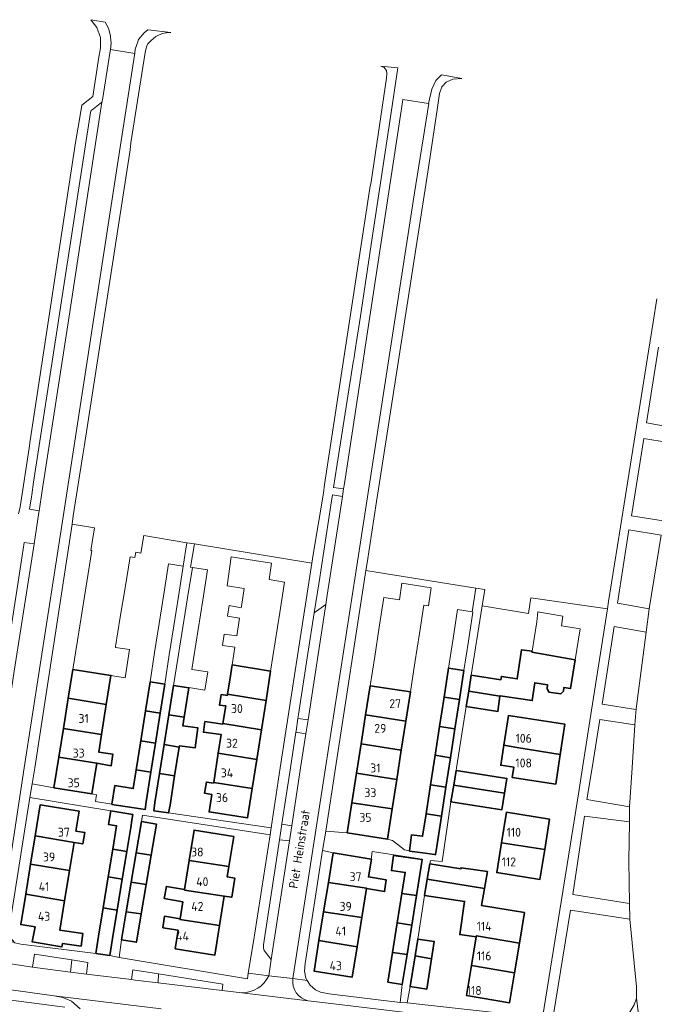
# Model space of a CAD drawing. Header units: metres. Extents: x 248443 to 249450, y 478704 to 480095.
# Tile 3 of 9: x 248581 to 248709, y 478952 to 479151. Entities that reach past the tile are written whole.
import ezdxf
from ezdxf.enums import TextEntityAlignment as Align

# ---------------------------------------------------------------- set-up
doc = ezdxf.new("R2010")
doc.units = ezdxf.units.M
for name, color, linetype, lineweight in [('B-XX-GR-GROENVOORZIENING-GV', 80, 'Continuous', 18), ('B-XX-OG-BEBOUWING-GV', 7, 'Continuous', 35), ('B-XX-OG-BEBOUWING-T18', 10, 'Continuous', 18), ('B-XX-OG-TERREIN_ERF-GV', 7, 'Continuous', 18), ('B-XX-OG-TOPOGRAFIE-T18', 10, 'Continuous', 18), ('B-XX-VH-VERHARDING_GESLOTEN-GV', 252, 'Continuous', 18), ('B-XX-VH-VERHARDING_OPEN-GV', 252, 'Continuous', 18)]:
    doc.layers.add(name, color=color, linetype=linetype, lineweight=lineweight)
doc.styles.add('NLCS-ISO-M-T18', font='NLCS-ISO.ttf', dxfattribs={"height": 1.8})

msp = doc.modelspace()

# ---------------------------------------------------------------- linework, layer by layer
at = {"layer": 'B-XX-GR-GROENVOORZIENING-GV'}
for points in [[(248707.774, 479027.445), (248701.311, 479028.567), (248698.867, 479012.911), (248705.711, 479011.844), (248705.723, 479011.932)], [(248637.349, 479010.012), (248636.956, 479007.422), (248636.922, 479007.202), (248638.956, 479006.91), (248639.394, 479009.759)], [(248696.841, 479000), (248695.8, 478993.6), (248704.422, 478992.111), (248704.94, 479000), (248705.511, 479008.7), (248698.433, 479009.789)], [(248704.404, 478972.588), (248704.233, 478981.244), (248704.378, 478989.089), (248695.289, 478990.244), (248692.956, 478974.4)], [(248635.63, 478985.274), (248636.096, 478988.307), (248634.078, 478988.604), (248633.603, 478985.486)], [(248688.867, 478949.344), (248703.589, 478950.144), (248703.6, 478949.682), (248704.1, 478950.044), (248705.367, 478952.067), (248705.811, 478953.467), (248705.8, 478955.711), (248704.467, 478969.4), (248692.456, 478971.244)], [(248591.331, 478958.738), (248591.626, 478961.19), (248584.067, 478962.367), (248583.689, 478959.689)], [(248609.156, 478958.348), (248609.045, 478956.557), (248622.043, 478955.004), (248622.144, 478956.311)]]:
    msp.add_lwpolyline(points, close=True, dxfattribs=at)
at = {"layer": 'B-XX-OG-BEBOUWING-GV'}
for points in [[(248693.413, 479021.884), (248684.661, 479023.43), (248684.685, 479023.579), (248682.589, 479023.889), (248681.689, 479017.989), (248678.5, 479018.511), (248678.367, 479017.833), (248672.411, 479018.744), (248671.878, 479015.549), (248678.201, 479014.528), (248678.211, 479014.6), (248684.722, 479013.611), (248685.231, 479017.21), (248687.84, 479016.796), (248687.722, 479016.052), (248688.071, 479015.343), (248690.482, 479014.96), (248691.033, 479015.526), (248691.151, 479016.27), (248692.487, 479016.058)], [(248591.84, 479019.931), (248590.905, 479014.098), (248598.592, 479012.834), (248599.532, 479018.694)], [(248630.892, 479013.652), (248631.827, 479019.6), (248624.042, 479020.832), (248623.983, 479020.454), (248623.696, 479018.633), (248623.11, 479014.903)], [(248666.904, 479014.34), (248670.012, 479013.865), (248670.911, 479019.689), (248667.805, 479020.173)], [(248607.429, 479017.424), (248606.506, 479011.534), (248609.479, 479011.045), (248610.404, 479016.946)], [(248615.261, 479016.165), (248612.194, 479016.658), (248611.249, 479010.754), (248614.314, 479010.25)], [(248660.079, 479015.383), (248651.955, 479016.624), (248651.037, 479010.734), (248659.158, 479009.467)], [(248671.878, 479015.549), (248671.356, 479012.422), (248677.767, 479011.389), (248678.201, 479014.528)], [(248598.592, 479012.834), (248590.905, 479014.098), (248589.92, 479007.955), (248597.613, 479006.732)], [(248630.892, 479013.652), (248623.11, 479014.903), (248623.073, 479014.67), (248621.813, 479014.848), (248621.467, 479012.7), (248622.738, 479012.537), (248622.175, 479008.958), (248629.953, 479007.68)], [(248666.904, 479014.34), (248665.987, 479008.402), (248669.094, 479007.917), (248670.012, 479013.865)], [(248605.555, 479005.47), (248608.531, 479004.997), (248609.479, 479011.045), (248606.506, 479011.534)], [(248614.314, 479010.25), (248611.249, 479010.754), (248610.284, 479004.718), (248613.351, 479004.231), (248613.392, 479004.489), (248616.588, 479004.068), (248617.12, 479008.109), (248614.036, 479008.515)], [(248659.158, 479009.467), (248651.037, 479010.734), (248650.125, 479004.877), (248658.246, 479003.615)], [(248681.631, 479004.144), (248690.405, 479002.72), (248691.352, 479008.841), (248682.567, 479010.199), (248679.9, 479010.589), (248678.983, 479004.574)], [(248589.92, 479007.955), (248588.995, 479002.189), (248596.683, 479000.935), (248599.58, 479000.433), (248599.936, 479002.761), (248597.047, 479003.202), (248597.613, 479006.732)], [(248621.235, 479002.977), (248629.019, 479001.74), (248629.953, 479007.68), (248622.175, 479008.958), (248622.161, 479008.866), (248618.515, 479009.368), (248618.221, 479007.231), (248621.826, 479006.735)], [(248665.084, 479002.552), (248668.191, 479002.07), (248669.094, 479007.917), (248665.987, 479008.402)], [(248605.555, 479005.47), (248604.641, 478999.638), (248607.615, 478999.153), (248608.531, 479004.997)], [(248610.284, 479004.718), (248609.348, 478998.871), (248612.413, 478998.371), (248613.351, 479004.231)], [(248649.197, 478998.923), (248657.318, 478997.655), (248658.246, 479003.615), (248650.125, 479004.877)], [(248690.405, 479002.72), (248681.631, 479004.144), (248678.983, 479004.574), (248678.367, 479000.533), (248681.01, 479000.13), (248680.695, 478998.09), (248689.479, 478996.731)], [(248588.995, 479002.189), (248587.998, 478995.975), (248595.69, 478994.741), (248596.683, 479000.935)], [(248629.019, 479001.74), (248621.235, 479002.977), (248620.309, 478997.083), (248628.088, 478995.815)], [(248668.191, 479002.07), (248665.084, 479002.552), (248664.163, 478996.587), (248667.269, 478996.102)], [(248605.563, 478991.698), (248606.415, 478991.565), (248606.67, 478993.122), (248607.615, 478999.153), (248604.641, 478999.638), (248604.046, 478995.842), (248600.304, 478996.43), (248599.716, 478992.683), (248599.706, 478992.617)], [(248668.852, 478996.52), (248679.1, 478994.908), (248679.578, 478997.878), (248669.333, 478999.478)], [(248612.413, 478998.371), (248609.348, 478998.871), (248608.406, 478992.979), (248608.167, 478991.333), (248611.196, 478990.894), (248611.472, 478992.488)], [(248657.318, 478997.655), (248649.197, 478998.923), (248648.271, 478992.977), (248656.399, 478991.757)], [(248620.281, 478996.907), (248618.832, 478997.139), (248618.464, 478994.895), (248619.928, 478994.658), (248619.369, 478991.104), (248627.155, 478989.88), (248628.088, 478995.815), (248620.309, 478997.083)], [(248667.269, 478996.102), (248664.163, 478996.587), (248663.258, 478990.727), (248666.367, 478990.261)], [(248679.1, 478994.908), (248668.852, 478996.52), (248668.3, 478993.122), (248678.556, 478991.522)], [(248584.208, 478986.305), (248592.057, 478984.953), (248593.835, 478984.621), (248594.23, 478986.948), (248592.426, 478987.229), (248593.085, 478991.292), (248585.223, 478992.566)], [(248648.271, 478992.977), (248647.319, 478986.867), (248655.44, 478985.602), (248656.399, 478991.757)], [(248603.523, 478987.934), (248603.769, 478989.439), (248603.956, 478990.583), (248599.493, 478991.317), (248599.033, 478988.545), (248600.68, 478988.297), (248599.913, 478983.599), (248602.736, 478983.113)], [(248659.903, 478983.169), (248662.623, 478982.817), (248664.956, 478982.514), (248665.167, 478982.487), (248665.418, 478984.114), (248666.367, 478990.261), (248663.258, 478990.727), (248662.557, 478986.185), (248660.331, 478986.473), (248659.916, 478983.266)], [(248687.252, 478983.516), (248688.249, 478989.625), (248679.532, 478991.047), (248678.526, 478984.881)], [(248607.649, 478982.372), (248608.709, 478988.655), (248605.71, 478989.16), (248604.639, 478982.809)], [(248591.133, 478979.25), (248592.057, 478984.953), (248584.208, 478986.305), (248583.274, 478980.539)], [(248615.359, 478981.252), (248623.39, 478980.086), (248624.355, 478986.167), (248616.34, 478987.437)], [(248599.913, 478983.599), (248598.992, 478977.96), (248601.819, 478977.497), (248602.736, 478983.113)], [(248687.252, 478983.516), (248678.526, 478984.881), (248677.542, 478978.848), (248686.258, 478977.425)], [(248606.652, 478976.463), (248607.649, 478982.372), (248604.639, 478982.809), (248603.645, 478976.917)], [(248643.508, 478976.838), (248651.233, 478975.689), (248651.224, 478975.634), (248654.856, 478975.011), (248655.167, 478977.389), (248651.602, 478977.963), (248652.19, 478981.58), (248652.167, 478981.584), (248644.482, 478982.832)], [(248662.266, 478980.166), (248662.476, 478981.483), (248656.659, 478982.279), (248656.245, 478979.252), (248659.053, 478978.869), (248658.376, 478974.627), (248661.313, 478974.191)], [(248590.137, 478973.108), (248591.133, 478979.25), (248583.274, 478980.539), (248582.295, 478974.499)], [(248623.39, 478980.086), (248615.359, 478981.252), (248614.435, 478975.422), (248614.414, 478975.292), (248622.439, 478974.08), (248623.94, 478973.842), (248623.942, 478973.855), (248624.554, 478977.714), (248623.052, 478977.952)], [(248664.022, 478980.611), (248663.51, 478977.506), (248675.06, 478975.622), (248675.656, 478979.033), (248670.333, 478979.833), (248670.3, 478979.611)], [(248597.973, 478971.719), (248600.795, 478971.218), (248601.819, 478977.497), (248598.992, 478977.96)], [(248605.642, 478970.478), (248606.652, 478976.463), (248603.645, 478976.917), (248602.633, 478970.918)], [(248621.5, 478968.16), (248622.439, 478974.08), (248614.414, 478975.292), (248614.435, 478975.422), (248610.733, 478976.044), (248610.311, 478973.6), (248614.043, 478972.953), (248613.493, 478969.478), (248613.47, 478969.334)], [(248650.265, 478969.735), (248651.224, 478975.634), (248651.233, 478975.689), (248643.508, 478976.838), (248642.539, 478970.878)], [(248675.06, 478975.622), (248663.51, 478977.506), (248662.967, 478974.211), (248671.056, 478973.011), (248670.056, 478966.311), (248673.404, 478965.817), (248673.444, 478966.06), (248682.142, 478964.585), (248683.164, 478970.747), (248674.46, 478972.19)], [(248584.215, 478967.865), (248583.6, 478964.811), (248589.6, 478963.811), (248589.744, 478964.511), (248593.5, 478963.967), (248593.867, 478966.5), (248589.184, 478967.227), (248590.137, 478973.108), (248582.295, 478974.499), (248581.296, 478968.338)], [(248661.313, 478974.191), (248658.376, 478974.627), (248657.427, 478968.675), (248660.364, 478968.24)], [(248597.04, 478966.004), (248596.47, 478962.512), (248599.298, 478962.05), (248599.868, 478965.542), (248600.795, 478971.218), (248597.973, 478971.719)], [(248601.679, 478965.265), (248604.677, 478964.758), (248605.642, 478970.478), (248602.633, 478970.918)], [(248613.126, 478967.165), (248612.535, 478963.439), (248620.55, 478962.169), (248621.5, 478968.16), (248613.47, 478969.334), (248613.493, 478969.478), (248610.333, 478970.011), (248610.044, 478967.7)], [(248649.309, 478963.857), (248650.265, 478969.735), (248642.539, 478970.878), (248641.599, 478965.088)], [(248656.476, 478962.712), (248659.408, 478962.244), (248660.364, 478968.24), (248657.427, 478968.675)], [(248672.447, 478960.043), (248681.143, 478958.563), (248682.142, 478964.585), (248673.444, 478966.06), (248673.404, 478965.817)], [(248649.309, 478963.857), (248641.599, 478965.088), (248640.598, 478958.931), (248648.305, 478957.678)], [(248661.028, 478961.987), (248664.357, 478961.42), (248664.9, 478964.889), (248661.589, 478965.411)], [(248659.408, 478962.244), (248656.476, 478962.712), (248655.519, 478956.708), (248658.451, 478956.24)], [(248664.357, 478961.42), (248661.028, 478961.987), (248660.011, 478955.778), (248663.4, 478955.3)], [(248681.143, 478958.563), (248672.447, 478960.043), (248671.441, 478953.974), (248680.143, 478952.53)]]:
    msp.add_lwpolyline(points, close=True, dxfattribs=at)
at = {"layer": 'B-XX-OG-TERREIN_ERF-GV'}
for points in [[(248591.84, 479019.931), (248592.779, 479025.78), (248593.727, 479031.695), (248594.679, 479037.626), (248595.691, 479043.937), (248595.464, 479043.973), (248596.201, 479048.576), (248591.711, 479049.267), (248584.11, 479000), (248583.611, 478996.767), (248587.998, 478995.975), (248588.995, 479002.189), (248589.92, 479007.955), (248590.905, 479014.098)], [(248600.304, 478996.43), (248604.046, 478995.842), (248604.641, 478999.638), (248605.555, 479005.47), (248606.506, 479011.534), (248607.429, 479017.424), (248608.353, 479023.315), (248609.279, 479029.225), (248610.209, 479035.161), (248611.167, 479041.27), (248614.111, 479040.809), (248614.9, 479045.511), (248606.156, 479046.999), (248605.586, 479043.437), (248604.527, 479043.633), (248604.375, 479042.546), (248603.383, 479042.705), (248602.373, 479036.405), (248601.421, 479030.473), (248600.473, 479024.562), (248600.441, 479024.362), (248603.301, 479023.925), (248602.433, 479018.25), (248599.532, 479018.694), (248598.592, 479012.834), (248597.613, 479006.732), (248597.047, 479003.202), (248599.936, 479002.761), (248599.58, 479000.433), (248596.683, 479000.935), (248595.69, 478994.741), (248596.6, 478994.567), (248596.389, 478993.244), (248599.716, 478992.683)], [(248612.413, 478998.371), (248611.472, 478992.488), (248611.196, 478990.894), (248631.9, 478987.889), (248633.764, 479000), (248640.133, 479041.389), (248616.4, 479045.333), (248615.615, 479040.598), (248616.014, 479040.534), (248619.082, 479040.044), (248618.1, 479033.908), (248617.151, 479027.975), (248616.206, 479022.072), (248615.858, 479019.899), (248619.095, 479019.426), (248618.531, 479015.76), (248615.272, 479016.236), (248615.261, 479016.165), (248614.314, 479010.25), (248614.036, 479008.515), (248617.12, 479008.109), (248616.588, 479004.068), (248613.392, 479004.489), (248613.351, 479004.231)], [(248626.467, 479036.262), (248623, 479036.8), (248623.867, 479042.711), (248632, 479041.389), (248631.499, 479038.076), (248634.653, 479037.581), (248633.687, 479031.435), (248632.754, 479025.498), (248631.827, 479019.6), (248630.892, 479013.652), (248629.953, 479007.68), (248629.019, 479001.74), (248628.088, 478995.815), (248627.155, 478989.88), (248619.369, 478991.104), (248619.928, 478994.658), (248618.464, 478994.895), (248618.832, 478997.139), (248620.281, 478996.907), (248620.309, 478997.083), (248621.235, 479002.977), (248621.826, 479006.735), (248618.221, 479007.231), (248618.515, 479009.368), (248622.161, 479008.866), (248622.175, 479008.958), (248622.738, 479012.537), (248621.467, 479012.7), (248621.813, 479014.848), (248623.073, 479014.67), (248623.11, 479014.903), (248623.696, 479018.633), (248623.983, 479020.454), (248624.042, 479020.832), (248624.606, 479024.426), (248622.12, 479024.755), (248622.428, 479027.071), (248624.969, 479026.734), (248625.527, 479030.281), (248623.066, 479030.709), (248623.433, 479032.823), (248625.86, 479032.401), (248625.902, 479032.67)], [(248660.331, 478986.473), (248662.557, 478986.185), (248663.258, 478990.727), (248664.163, 478996.587), (248665.084, 479002.552), (248665.987, 479008.402), (248666.904, 479014.34), (248667.805, 479020.173), (248668.727, 479026.145), (248669.633, 479032.011), (248672.584, 479031.556), (248673.311, 479036.367), (248651.1, 479039.911), (248644.96, 479000), (248642.989, 478987.189), (248647.319, 478986.867), (248648.271, 478992.977), (248649.197, 478998.923), (248650.125, 479004.877), (248651.037, 479010.734), (248651.955, 479016.624), (248652.87, 479022.502), (248653.802, 479028.482), (248654.738, 479034.49), (248657.874, 479034.001), (248658.367, 479037.344), (248664.3, 479036.389), (248663.767, 479032.767), (248662.816, 479032.947), (248661.922, 479027.211), (248660.991, 479021.236), (248660.079, 479015.383), (248659.158, 479009.467), (248658.246, 479003.615), (248657.318, 478997.655), (248656.399, 478991.757), (248655.44, 478985.602), (248656.456, 478985.311), (248658.911, 478983.433), (248659.916, 478983.266)], [(248675.06, 478975.622), (248674.46, 478972.19), (248683.164, 478970.747), (248682.142, 478964.585), (248681.143, 478958.563), (248680.143, 478952.53), (248671.441, 478953.974), (248672.447, 478960.043), (248673.404, 478965.817), (248670.056, 478966.311), (248671.056, 478973.011), (248662.967, 478974.211), (248661.589, 478965.411), (248664.9, 478964.889), (248664.357, 478961.42), (248663.4, 478955.3), (248660.011, 478955.778), (248659.431, 478952.5), (248686.833, 478949.444), (248690.322, 478971.222), (248693.289, 478989.733), (248694.089, 478994.744), (248694.078, 478994.744), (248694.9, 479000), (248696.733, 479011.711), (248699.933, 479032.144), (248684.433, 479034.367), (248683.967, 479031.233), (248674.633, 479032.767), (248672.411, 479018.744), (248678.367, 479017.833), (248678.5, 479018.511), (248681.689, 479017.989), (248682.589, 479023.889), (248684.685, 479023.579), (248685.628, 479029.524), (248685.889, 479031.533), (248690.889, 479030.689), (248690.619, 479028.732), (248694.405, 479028.131), (248693.413, 479021.884), (248692.487, 479016.058), (248691.151, 479016.27), (248691.033, 479015.526), (248690.482, 479014.96), (248688.071, 479015.343), (248687.722, 479016.052), (248687.84, 479016.796), (248685.231, 479017.21), (248684.722, 479013.611), (248678.211, 479014.6), (248678.201, 479014.528), (248677.767, 479011.389), (248671.356, 479012.422), (248669.415, 479000), (248669.333, 478999.478), (248679.578, 478997.878), (248679.1, 478994.908), (248678.556, 478991.522), (248668.3, 478993.122), (248666.489, 478981.067), (248664.156, 478981.3), (248664.022, 478980.611), (248670.3, 478979.611), (248670.333, 478979.833), (248675.656, 478979.033)], [(248682.567, 479010.199), (248691.352, 479008.841), (248690.405, 479002.72), (248689.479, 478996.731), (248680.695, 478998.09), (248681.01, 479000.13), (248678.367, 479000.533), (248678.983, 479004.574), (248679.9, 479010.589)], [(248600.68, 478988.297), (248599.033, 478988.545), (248599.493, 478991.317), (248583.111, 478994.011), (248579.344, 478970.1), (248578.744, 478966.767), (248579.233, 478965.644), (248580.01, 478964.712), (248580.067, 478964.644), (248581.289, 478964.344), (248596.47, 478962.512), (248597.04, 478966.004), (248597.973, 478971.719), (248598.992, 478977.96), (248599.913, 478983.599)], [(248592.426, 478987.229), (248594.23, 478986.948), (248593.835, 478984.621), (248592.057, 478984.953), (248591.133, 478979.25), (248590.137, 478973.108), (248589.184, 478967.227), (248593.867, 478966.5), (248593.5, 478963.967), (248589.744, 478964.511), (248589.6, 478963.811), (248583.6, 478964.811), (248584.215, 478967.865), (248581.296, 478968.338), (248582.295, 478974.499), (248583.274, 478980.539), (248584.208, 478986.305), (248585.223, 478992.566), (248593.085, 478991.292)], [(248605.71, 478989.16), (248608.709, 478988.655), (248607.649, 478982.372), (248606.652, 478976.463), (248605.642, 478970.478), (248604.677, 478964.758), (248601.679, 478965.265), (248601.206, 478961.688), (248627.111, 478957.344), (248627.298, 478958.486), (248628.344, 478964.889), (248631.711, 478986.467), (248605.927, 478990.445)], [(248678.526, 478984.881), (248679.532, 478991.047), (248688.249, 478989.625), (248687.252, 478983.516), (248686.258, 478977.425), (248677.542, 478978.848)], [(248615.359, 478981.252), (248616.34, 478987.437), (248624.355, 478986.167), (248623.39, 478980.086), (248623.052, 478977.952), (248624.554, 478977.714), (248623.942, 478973.855), (248623.94, 478973.842), (248622.439, 478974.08), (248621.5, 478968.16), (248620.55, 478962.169), (248612.535, 478963.439), (248613.126, 478967.165), (248610.044, 478967.7), (248610.333, 478970.011), (248613.493, 478969.478), (248614.043, 478972.953), (248610.311, 478973.6), (248610.733, 478976.044), (248614.435, 478975.422)], [(248659.053, 478978.869), (248656.245, 478979.252), (248656.659, 478982.279), (248662.476, 478981.483), (248662.483, 478981.528), (248652.333, 478983.133), (248652.167, 478981.584), (248652.19, 478981.58), (248651.602, 478977.963), (248655.167, 478977.389), (248654.856, 478975.011), (248651.224, 478975.634), (248650.265, 478969.735), (248649.309, 478963.857), (248648.305, 478957.678), (248640.598, 478958.931), (248641.599, 478965.088), (248642.539, 478970.878), (248643.508, 478976.838), (248644.482, 478982.832), (248642.333, 478983.289), (248638.811, 478960.433), (248638.667, 478958.889), (248638.956, 478957.5), (248639.222, 478957.053), (248639.789, 478956.1), (248640.867, 478955.1), (248641.911, 478954.644), (248643.633, 478954.3), (248645.3, 478954.111), (248657.989, 478952.589), (248658.451, 478956.24), (248655.519, 478956.708), (248656.476, 478962.712), (248657.427, 478968.675), (248658.376, 478974.627)]]:
    msp.add_lwpolyline(points, close=True, dxfattribs=at)
msp.add_lwpolyline([(248590.169, 478951.633), (248570, 478954.244), (248540.978, 478958.878), (248538.367, 478959.289), (248519.767, 478962.289), (248518.711, 478962.467), (248516.3, 478962.844), (248504.789, 478964.711), (248489, 478967.089), (248484.3, 478967.944), (248476.867, 478969.367), (248474.511, 478969.978), (248470.256, 478971.078), (248469.911, 478971.167), (248453.433, 478975.144), (248453.211, 478975.078), (248450.202, 478975.694), (248450.103, 478975.375), (248442.974, 478945.671)], dxfattribs=at)
at = {"layer": 'B-XX-VH-VERHARDING_GESLOTEN-GV'}
msp.add_lwpolyline([(248609.7, 478951.311), (248588.011, 478953.9), (248589.8, 478953.6), (248591.544, 478952.867), (248593.333, 478951.311)], dxfattribs=at)
at = {"layer": 'B-XX-VH-VERHARDING_OPEN-GV'}
for points in [[(248578.312, 479021.856), (248581.544, 479042.878), (248581.944, 479045.589), (248583.978, 479045.344), (248584.944, 479051.633), (248584.999, 479051.989), (248583.067, 479052.311), (248583.448, 479054.829), (248583.511, 479055.244), (248583.896, 479057.754), (248588.78, 479089.616), (248589.389, 479093.589), (248592, 479110.644), (248592.611, 479114.588), (248592.689, 479115.089), (248595.367, 479132.544), (248595.533, 479132.944), (248595.967, 479133.3), (248597.711, 479134.611), (248597.789, 479135.111), (248598.944, 479142.344), (248599.4, 479144.967), (248599.422, 479145.267), (248599.567, 479146.544), (248599.456, 479147.78), (248599.433, 479148.033), (248599, 479149.6), (248598.344, 479150.811), (248595.489, 479151.3), (248596.644, 479149.711), (248597.444, 479147.711), (248597.425, 479146.487), (248597.411, 479145.633), (248597.1, 479143.711), (248595.833, 479135.789), (248593.633, 479133.989), (248593.133, 479131.144), (248592.367, 479126.444), (248583.211, 479066.211), (248583, 479064.633), (248581.189, 479052.811), (248580.844, 479051.4)], [(248579.344, 478970.1), (248583.111, 478994.011), (248583.611, 478996.767), (248584.11, 479000), (248591.711, 479049.267), (248591.911, 479051.011), (248593.866, 479063.339), (248594.111, 479064.911), (248603.389, 479125.011), (248603.567, 479126.411), (248606.467, 479144.689), (248606.733, 479145.811), (248606.989, 479146.389), (248607.633, 479147.111), (248608.6, 479147.889), (248609.911, 479148.489), (248611.1, 479148.733), (248611.65, 479148.711), (248607.017, 479149.239), (248606.244, 479148.667), (248605.1, 479147.267), (248604.967, 479146.844), (248604.444, 479145.367), (248604.333, 479144.489), (248604.289, 479144.111), (248600.633, 479120.733), (248589.711, 479049.867), (248581.999, 479000), (248576.689, 478965.667)], [(248709.933, 479094.867), (248709.189, 479090.133), (248708.311, 479084.678), (248702.578, 479048.733), (248700.166, 479033.627), (248699.933, 479032.144), (248696.733, 479011.711), (248694.9, 479000), (248694.078, 478994.744), (248694.089, 478994.744), (248693.289, 478989.733), (248690.322, 478971.222), (248686.833, 478949.444)], [(248714.589, 479068.589), (248707.811, 479069.789), (248710.267, 479085.067)], [(248711.222, 479049.933), (248704.833, 479050.944), (248707.311, 479066.633), (248712.229, 479065.804)], [(248688.867, 478949.344), (248692.456, 478971.244), (248704.467, 478969.4), (248704.404, 478972.588), (248692.956, 478974.4), (248695.289, 478990.244), (248704.378, 478989.089), (248704.422, 478992.111), (248695.8, 478993.6), (248696.841, 479000), (248698.433, 479009.789), (248705.511, 479008.7), (248705.723, 479011.932), (248705.711, 479011.844), (248698.867, 479012.911), (248701.311, 479028.567), (248707.774, 479027.445), (248708.4, 479032.178), (248701.956, 479033.289), (248704.267, 479048.144), (248710.777, 479047.078)], [(248710.777, 479047.078), (248708.4, 479032.178), (248707.774, 479027.445), (248705.723, 479011.932), (248705.511, 479008.7), (248704.94, 479000), (248704.422, 478992.111), (248704.378, 478989.089), (248704.233, 478981.244), (248704.404, 478972.588), (248704.467, 478969.4), (248705.8, 478955.711), (248705.811, 478953.467), (248706.618, 478946.922), (248708.336, 478938.006), (248708.467, 478937.489), (248708.456, 478937.489), (248709.433, 478934.044)], [(248631.433, 478957.989), (248627.298, 478958.486), (248627.111, 478957.344), (248601.206, 478961.688), (248599.298, 478962.05), (248596.47, 478962.512), (248581.289, 478964.344), (248580.067, 478964.644), (248580.01, 478964.712), (248576.689, 478965.667), (248571.744, 478966.299), (248567.838, 478966.834), (248556.989, 478968.5), (248542.9, 478970.711), (248541.3, 478970.967), (248539.589, 478971.367), (248519.644, 478974.144), (248519.567, 478974.044), (248517.533, 478974.811), (248517.496, 478973.061)], [(248577.946, 478960.573), (248583.689, 478959.689), (248584.067, 478962.367), (248591.626, 478961.19), (248594.844, 478960.689), (248594.589, 478958.333), (248603.7, 478957.2), (248603.933, 478959.167), (248609.156, 478958.348), (248622.144, 478956.311), (248622.043, 478955.004), (248626.013, 478954.53)], [(248667.667, 478949.533), (248643.467, 478952.444), (248639.441, 478952.925), (248626.013, 478954.53), (248622.043, 478955.004), (248609.045, 478956.557), (248604.411, 478957.111), (248603.7, 478957.2), (248594.589, 478958.333), (248591.331, 478958.738), (248583.689, 478959.689), (248577.946, 478960.573)], [(248636.333, 478957.4), (248631.433, 478957.989)], [(248562.211, 478957.511), (248588.011, 478953.9), (248609.7, 478951.311)], [(248593.333, 478951.311), (248591.544, 478952.867), (248589.8, 478953.6), (248588.011, 478953.9), (248562.211, 478957.511)], [(248639.441, 478952.925), (248643.467, 478952.444), (248667.667, 478949.533), (248678.2, 478948.267), (248683.111, 478947.589), (248687.8, 478947.311), (248693, 478947.489), (248698.8, 478947.889), (248700.356, 478948.044), (248702.367, 478948.789), (248703.6, 478949.682), (248703.589, 478950.144), (248688.867, 478949.344), (248686.833, 478949.444), (248659.431, 478952.5), (248657.989, 478952.589), (248645.3, 478954.111), (248643.633, 478954.3), (248641.911, 478954.644), (248640.867, 478955.1), (248639.789, 478956.1), (248639.222, 478957.053), (248636.333, 478957.4)], [(248570, 478954.244), (248590.169, 478951.633)], [(248626.013, 478954.53), (248639.441, 478952.925)], [(248706.618, 478946.922), (248705.811, 478953.467), (248705.367, 478952.067)]]:
    msp.add_lwpolyline(points, dxfattribs=at)
for points in [[(248604.333, 479144.489), (248599.422, 479145.267), (248599.4, 479144.967), (248598.944, 479142.344), (248597.789, 479135.111), (248597.711, 479134.611), (248594.26, 479112.182), (248591.054, 479091.342), (248585.564, 479055.661), (248585.062, 479052.397), (248584.999, 479051.989), (248584.944, 479051.633), (248583.978, 479045.344), (248583.9, 479044.822), (248579.982, 479019.54), (248576.954, 479000), (248576.438, 478996.668), (248572.333, 478970.178), (248571.744, 478966.299), (248576.689, 478965.667), (248581.999, 479000), (248589.711, 479049.867), (248600.633, 479120.733), (248604.289, 479144.111)], [(248636.956, 479007.422), (248637.349, 479010.012), (248637.467, 479010.789), (248639.356, 479023.144), (248640.622, 479031.333), (248641.611, 479037.622), (248644.03, 479053.124), (248644.356, 479055.211), (248646.341, 479054.876), (248646.578, 479056.422), (248644.556, 479056.689), (248645.222, 479060.989), (248648.6, 479082.467), (248648.621, 479082.599), (248649.058, 479085.409), (248649.122, 479085.822), (248649.989, 479091.333), (248652.378, 479107.167), (248656.008, 479131.197), (248657.578, 479141.589), (248654.111, 479141.933), (248654.767, 479141.611), (248655.256, 479141), (248655.356, 479140.411), (248655.233, 479139.5), (248652.133, 479118.511), (248651.911, 479117.2), (248642.689, 479057.289), (248642.5, 479055.567), (248640.422, 479043.189), (248640.133, 479041.389), (248633.764, 479000), (248631.9, 478987.889), (248631.711, 478986.467), (248628.344, 478964.889), (248627.298, 478958.486), (248631.433, 478957.989), (248631.933, 478961.233), (248630.489, 478963.111), (248630.356, 478963.589), (248630.367, 478964.244), (248633.603, 478985.486), (248634.078, 478988.604), (248634.089, 478988.678), (248635.821, 479000), (248636.922, 479007.202)], [(248670.467, 479139.411), (248666.411, 479140.144), (248665.233, 479138.989), (248664.456, 479137.267), (248663.778, 479134.367), (248663.789, 479134.367), (248660.933, 479116.289), (248648.967, 479039.1), (248642.921, 479000), (248636.333, 478957.4), (248639.222, 478957.053), (248638.956, 478957.5), (248638.667, 478958.889), (248638.811, 478960.433), (248642.333, 478983.289), (248642.989, 478987.189), (248644.96, 479000), (248651.1, 479039.911), (248651.333, 479041.444), (248653.256, 479053.9), (248653.511, 479055.533), (248662.854, 479115.722), (248663.056, 479117.033), (248663.732, 479121.416), (248665.533, 479133.1), (248665.956, 479136.367), (248666.433, 479137.7), (248667.333, 479138.7), (248668.7, 479139.267)], [(248638.956, 479006.91), (248637.894, 479000), (248636.096, 478988.307), (248635.63, 478985.274), (248631.933, 478961.233), (248631.433, 478957.989), (248636.333, 478957.4), (248642.921, 479000), (248648.967, 479039.1), (248660.933, 479116.289), (248663.789, 479134.367), (248663.778, 479134.367), (248658.533, 479135.189), (248658.3, 479133.3), (248658.222, 479132.844), (248650.943, 479085.102), (248650.522, 479082.338), (248646.874, 479058.416), (248646.733, 479057.489), (248646.578, 479056.422), (248646.341, 479054.876), (248643.278, 479034.933), (248642.978, 479033.067), (248639.394, 479009.759)], [(248603.769, 478989.439), (248603.523, 478987.934), (248602.736, 478983.113), (248601.819, 478977.497), (248600.795, 478971.218), (248599.868, 478965.542), (248599.298, 478962.05), (248601.206, 478961.688), (248601.679, 478965.265), (248602.633, 478970.918), (248603.645, 478976.917), (248604.639, 478982.809), (248605.71, 478989.16), (248605.927, 478990.445), (248631.711, 478986.467), (248631.9, 478987.889), (248611.196, 478990.894), (248608.167, 478991.333), (248608.406, 478992.979), (248609.348, 478998.871), (248610.284, 479004.718), (248611.249, 479010.754), (248612.194, 479016.658), (248613.138, 479022.557), (248614.083, 479028.462), (248615.032, 479034.395), (248616.014, 479040.534), (248615.615, 479040.598), (248616.4, 479045.333), (248614.9, 479045.511), (248614.111, 479040.809), (248614.143, 479040.804), (248613.184, 479034.688), (248612.254, 479028.752), (248611.328, 479022.844), (248610.404, 479016.946), (248609.479, 479011.045), (248608.531, 479004.997), (248607.615, 478999.153), (248606.67, 478993.122), (248606.415, 478991.565), (248605.563, 478991.698), (248599.706, 478992.617), (248599.716, 478992.683), (248596.389, 478993.244), (248596.6, 478994.567), (248595.69, 478994.741), (248587.998, 478995.975), (248583.611, 478996.767), (248583.111, 478994.011), (248599.493, 478991.317), (248603.956, 478990.583)], [(248660.011, 478955.778), (248661.028, 478961.987), (248661.589, 478965.411), (248662.967, 478974.211), (248663.51, 478977.506), (248664.022, 478980.611), (248664.156, 478981.3), (248666.489, 478981.067), (248668.3, 478993.122), (248668.852, 478996.52), (248669.333, 478999.478), (248669.415, 479000), (248671.356, 479012.422), (248671.878, 479015.549), (248672.411, 479018.744), (248674.633, 479032.767), (248675.133, 479036.067), (248673.311, 479036.367), (248672.584, 479031.556), (248672.74, 479031.532), (248671.833, 479025.659), (248670.911, 479019.689), (248670.012, 479013.865), (248669.094, 479007.917), (248668.191, 479002.07), (248667.269, 478996.102), (248666.367, 478990.261), (248665.418, 478984.114), (248665.167, 478982.487), (248664.956, 478982.514), (248662.623, 478982.817), (248659.903, 478983.169), (248659.916, 478983.266), (248658.911, 478983.433), (248656.456, 478985.311), (248655.44, 478985.602), (248647.319, 478986.867), (248642.989, 478987.189), (248642.333, 478983.289), (248644.482, 478982.832), (248652.167, 478981.584), (248652.333, 478983.133), (248662.483, 478981.528), (248662.476, 478981.483), (248662.266, 478980.166), (248661.313, 478974.191), (248660.364, 478968.24), (248659.408, 478962.244), (248658.451, 478956.24), (248657.989, 478952.589), (248659.431, 478952.5)], [(248642.978, 479033.067), (248640.622, 479031.333), (248639.356, 479023.144), (248637.467, 479010.789), (248637.349, 479010.012), (248639.394, 479009.759)], [(248634.078, 478988.604), (248636.096, 478988.307), (248637.894, 479000), (248638.956, 479006.91), (248636.922, 479007.202), (248635.821, 479000), (248634.089, 478988.678)], [(248635.63, 478985.274), (248633.603, 478985.486), (248630.367, 478964.244), (248630.356, 478963.589), (248630.489, 478963.111), (248631.933, 478961.233)], [(248591.626, 478961.19), (248591.331, 478958.738), (248594.589, 478958.333), (248594.844, 478960.689)], [(248603.7, 478957.2), (248604.411, 478957.111), (248609.045, 478956.557), (248609.156, 478958.348), (248603.933, 478959.167)]]:
    msp.add_lwpolyline(points, close=True, dxfattribs=at)
for points in [[(248631.433, 478957.989, -0.2966974), (248626.013, 478954.53)], [(248626.013, 478954.53, 0.2966974), (248631.433, 478957.989)], [(248636.333, 478957.4, 0.4043678), (248639.441, 478952.925)], [(248639.441, 478952.925, -0.4043678), (248636.333, 478957.4)]]:
    msp.add_lwpolyline(points, format="xyb", dxfattribs=at)

# ---------------------------------------------------------------- texts
at = {"layer": 'B-XX-OG-BEBOUWING-T18', "style": 'NLCS-ISO-M-T18'}
for s, p in [('27', (248657, 479013)), ('30', (248625, 479012)), ('31', (248594, 479010)), ('29', (248654, 479008)), ('32', (248624, 479005)), ('106', (248683, 479006)), ('33', (248593, 479003)), ('108', (248683, 479001)), ('34', (248623, 478999)), ('31', (248653, 479000)), ('35', (248592, 478997)), ('33', (248652, 478995)), ('36', (248622, 478994)), ('35', (248651, 478990)), ('37', (248590, 478987)), ('110', (248681, 478987)), ('38', (248617, 478983)), ('39', (248587, 478982)), ('112', (248680, 478981)), ('40', (248618, 478977)), ('37', (248649, 478978)), ('41', (248586, 478976)), ('42', (248617, 478972)), ('39', (248647, 478972)), ('43', (248586, 478970)), ('41', (248646, 478967)), ('114', (248675, 478968)), ('44', (248614, 478966)), ('116', (248675, 478962)), ('43', (248645, 478960)), ('118', (248673, 478955))]:
    msp.add_text(s, height=1.8, dxfattribs=at).set_placement(p, align=Align.MIDDLE_CENTER)
at = {"layer": 'B-XX-OG-TOPOGRAFIE-T18', "style": 'NLCS-ISO-M-T18'}
msp.add_text('Piet Heinstraat', height=1.8, rotation=80.8, dxfattribs=at).set_placement((248637.631, 478983.591), align=Align.MIDDLE_CENTER)

doc.saveas('drawing.dxf')
